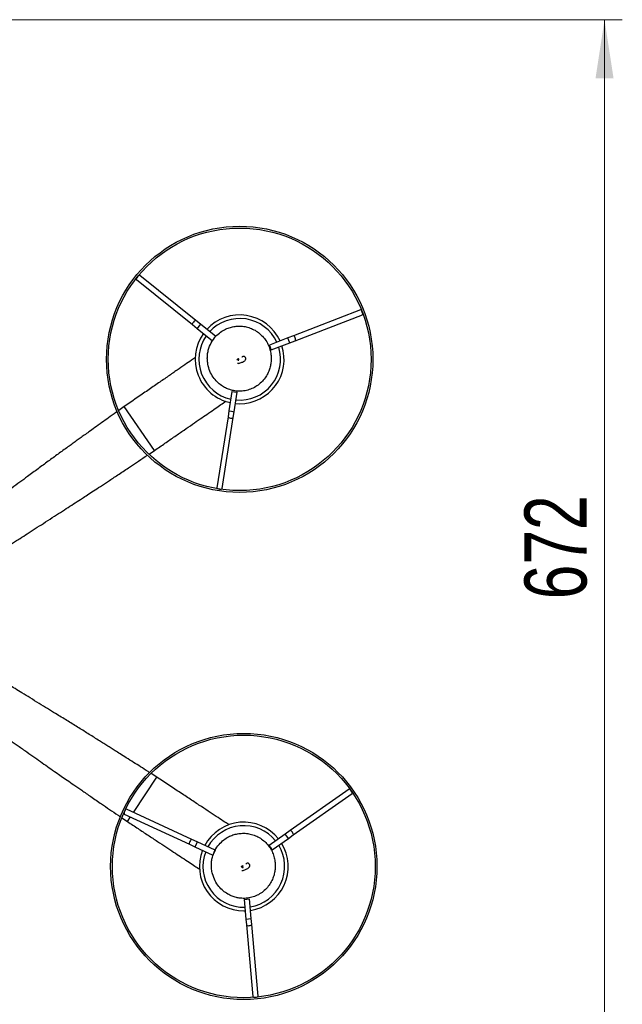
# Model space of a CAD drawing. Header units: millimetres. Extents: x 38 to 185, y 25 to 267.
# Tile 12 of 13: x 78 to 112, y 212 to 267. Entities that reach past the tile are written whole.
import ezdxf

# ---------------------------------------------------------------- set-up
doc = ezdxf.new("R2010")
doc.units = ezdxf.units.MM
doc.styles.add('SLDTEXTSTYLE0', font='TXT', dxfattribs={"width": 0.75})
doc.dimstyles.new('SLDDIMSTYLE1', dxfattribs={"dimtxt": 3.5, "dimasz": 3.302, "dimexe": 0, "dimexo": 0.0625, "dimgap": 0.875, "dimtad": 1, "dimdec": 0, "dimlfac": 10, "dimrnd": 1e-09, "dimzin": 12, "dimdsep": 46, "dimtxsty": 'SLDTEXTSTYLE0', "dimsah": 1, "dimcen": 0.09, "dimadec": 0, "dimazin": 3, "dimtfac": 1, "dimtofl": 0, "dimtmove": 0, "dimatfit": 3, "dimfxl": 0, "dimfrac": 2, "dimtolj": 1, "dimtzin": 12, "dimarcsym": 0})

# ---------------------------------------------------------------- blocks, each defined once
blk = doc.blocks.new('_D_1')
at = {"color": 7, "linetype": 'Continuous', "lineweight": 18}
for p, q in [((69.144, 267.284), (111.52, 267.284)), ((110.52, 267.284), (110.52, 200.085)), ((68.885, 200.085), (111.52, 200.085))]:
    blk.add_line(p, q, dxfattribs=at)
for points in [[(110.52, 267.284), (110.012, 263.982), (111.028, 263.982)], [(110.52, 200.085), (111.028, 203.387), (110.012, 203.387)]]:
    blk.add_solid(points, dxfattribs=at)
at = {"color": 7, "linetype": 'Continuous', "lineweight": 18, "insert": (106.008, 234.622), "char_height": 3.5, "attachment_point": 1, "rotation": 90, "style": 'SLDTEXTSTYLE0'}
blk.add_mtext('672', dxfattribs=at)

msp = doc.modelspace()

# ---------------------------------------------------------------- linework, layer by layer
at = {"color": 7, "linetype": 'Continuous', "lineweight": 25}
for p, q in [((84.158, 252.643), (87.312, 250.099)), ((87.5, 250.332), (84.347, 252.876)), ((96.776, 250.931), (92.996, 249.472)), ((87.761, 250.122), (87.5, 250.332)), ((93.104, 249.193), (96.884, 250.652)), ((87.312, 250.099), (87.573, 249.888)), ((87.573, 249.888), (88.439, 249.19)), ((88.627, 249.423), (87.761, 250.122)), ((92.683, 249.352), (91.645, 248.951)), ((92.996, 249.472), (92.683, 249.352)), ((92.791, 249.072), (93.104, 249.193)), ((91.699, 248.811), (91.645, 248.951)), ((91.753, 248.671), (91.699, 248.811)), ((91.753, 248.671), (92.791, 249.072)), ((89.539, 246.34), (89.367, 245.241)), ((89.539, 246.34), (89.687, 246.317)), ((89.663, 245.194), (89.835, 246.294)), ((89.687, 246.317), (89.835, 246.294)), ((83.472, 245.48), (83.174, 245.267)), ((85.176, 243.011), (83.472, 245.48)), ((89.735, 245.656), (89.973, 245.645)), ((89.315, 244.909), (88.688, 240.906)), ((88.985, 240.86), (89.611, 244.863)), ((89.367, 245.241), (89.315, 244.909)), ((89.611, 244.863), (89.663, 245.194)), ((84.871, 242.807), (85.176, 243.011)), ((85.302, 224.599), (84.98, 224.805)), ((83.992, 222.614), (85.302, 224.599)), ((96.131, 223.916), (92.817, 221.586)), ((92.989, 221.34), (96.304, 223.671)), ((83.474, 222.523), (87.15, 220.818)), ((87.276, 221.09), (83.601, 222.795)), ((83.334, 222.311), (83.65, 222.096)), ((83.65, 222.096), (83.825, 222.361)), ((92.542, 221.393), (91.632, 220.753)), ((92.817, 221.586), (92.542, 221.393)), ((87.58, 220.949), (87.276, 221.09)), ((88.59, 220.481), (87.58, 220.949)), ((91.805, 220.507), (92.715, 221.148)), ((92.715, 221.148), (92.989, 221.34)), ((87.15, 220.818), (87.454, 220.677)), ((87.454, 220.677), (88.464, 220.209)), ((88.527, 220.345), (88.464, 220.209)), ((88.59, 220.481), (88.527, 220.345)), ((91.718, 220.63), (91.632, 220.753)), ((91.805, 220.507), (91.718, 220.63)), ((90.221, 217.71), (90.37, 217.723)), ((90.221, 217.71), (90.32, 216.602)), ((90.37, 217.723), (90.519, 217.737)), ((90.619, 216.628), (90.519, 217.737)), ((90.205, 217.066), (90.278, 217.067)), ((90.32, 216.602), (90.35, 216.268)), ((90.648, 216.294), (90.619, 216.628)), ((90.35, 216.268), (90.711, 212.232)), ((91.01, 212.259), (90.648, 216.294))]:
    msp.add_line(p, q, dxfattribs=at)
at = {"color": 1, "linetype": 'Continuous', "lineweight": 25}
for p, q in [((87.667, 250.005), (87.573, 249.888)), ((87.761, 250.122), (87.667, 250.005)), ((92.737, 249.212), (92.683, 249.352)), ((92.791, 249.072), (92.737, 249.212)), ((89.367, 245.241), (89.515, 245.218)), ((89.515, 245.218), (89.663, 245.194)), ((92.629, 221.27), (92.542, 221.393)), ((87.58, 220.949), (87.517, 220.813)), ((92.715, 221.148), (92.629, 221.27)), ((87.517, 220.813), (87.454, 220.677)), ((90.32, 216.602), (90.469, 216.615)), ((90.469, 216.615), (90.619, 216.628))]:
    msp.add_line(p, q, dxfattribs=at)
at = {"color": 7, "linetype": 'Continuous', "lineweight": 25, "flags": 128}
for points in [[(84.213, 252.791), (84.18, 252.744), (84.158, 252.7), (84.15, 252.664), (84.158, 252.643)], [(84.347, 252.876), (84.324, 252.88), (84.291, 252.865), (84.252, 252.834), (84.213, 252.791)], [(96.877, 250.81), (96.853, 250.862), (96.825, 250.903), (96.798, 250.928), (96.776, 250.931)], [(96.884, 250.652), (96.898, 250.669), (96.901, 250.705), (96.894, 250.755), (96.877, 250.81)], [(88.688, 240.906), (88.697, 240.886), (88.726, 240.864), (88.773, 240.846), (88.829, 240.833)], [(88.829, 240.833), (88.886, 240.828), (88.936, 240.832), (88.971, 240.843), (88.985, 240.86)], [(96.259, 223.823), (96.222, 223.867), (96.186, 223.901), (96.153, 223.918), (96.131, 223.916)], [(96.304, 223.671), (96.313, 223.691), (96.308, 223.727), (96.288, 223.774), (96.259, 223.823)], [(83.492, 222.68), (83.471, 222.627), (83.461, 222.578), (83.462, 222.541), (83.474, 222.523)], [(83.601, 222.795), (83.578, 222.793), (83.55, 222.77), (83.52, 222.731), (83.492, 222.68)], [(90.711, 212.232), (90.724, 212.214), (90.758, 212.2), (90.807, 212.194), (90.865, 212.195)], [(90.865, 212.195), (90.921, 212.204), (90.969, 212.219), (91, 212.239), (91.01, 212.259)]]:
    msp.add_lwpolyline(points, dxfattribs=at)
at = {"color": 1, "linetype": 'Continuous', "lineweight": 25, "flags": 128}
for points in [[(87.367, 250.247), (87.334, 250.2), (87.312, 250.155), (87.304, 250.12), (87.312, 250.099)], [(87.5, 250.332), (87.478, 250.336), (87.445, 250.321), (87.406, 250.29), (87.367, 250.247)], [(93.097, 249.351), (93.073, 249.403), (93.045, 249.444), (93.018, 249.469), (92.996, 249.472)], [(93.104, 249.193), (93.118, 249.21), (93.121, 249.246), (93.114, 249.296), (93.097, 249.351)], [(89.315, 244.909), (89.323, 244.889), (89.353, 244.868), (89.399, 244.849), (89.455, 244.837)], [(89.455, 244.837), (89.513, 244.831), (89.562, 244.835), (89.597, 244.846), (89.611, 244.863)], [(92.944, 221.492), (92.908, 221.537), (92.871, 221.57), (92.839, 221.588), (92.817, 221.586)], [(92.989, 221.34), (92.998, 221.361), (92.993, 221.397), (92.974, 221.443), (92.944, 221.492)], [(87.167, 220.975), (87.147, 220.922), (87.136, 220.873), (87.137, 220.836), (87.15, 220.818)], [(87.276, 221.09), (87.254, 221.088), (87.225, 221.065), (87.195, 221.026), (87.167, 220.975)], [(90.35, 216.268), (90.363, 216.249), (90.397, 216.236), (90.446, 216.23), (90.504, 216.231)], [(90.504, 216.231), (90.56, 216.24), (90.608, 216.255), (90.639, 216.274), (90.648, 216.294)]]:
    msp.add_lwpolyline(points, dxfattribs=at)
at = {"color": 7, "linetype": 'Continuous', "lineweight": 25}
for centre, radius in [((89.973, 248.145), 7.5), ((89.973, 248.145), 7.4), ((90.205, 219.566), 7.5), ((90.205, 219.566), 7.4)]:
    msp.add_circle(centre, radius, dxfattribs=at)
for centre, radius, start, end in [((89.973, 248.145), 2.5, 24.5457, 137.6661), ((89.973, 248.145), 2.3, 24.8452, 137.3666), ((89.973, 248.145), 2.5, 144.5457, 257.6661), ((89.973, 248.145), 2.3, 144.8452, 257.3666), ((89.973, 248.145), 2.3, 264.8452, 17.3666), ((89.973, 248.145), 2.5, 270, 17.6661), ((90.205, 219.566), 2.5, 38.5534, 151.6738), ((90.205, 219.566), 2.3, 38.8529, 151.3743), ((90.205, 219.566), 2.5, 278.5534, 31.6738), ((90.205, 219.566), 2.5, 158.5534, 270), ((90.205, 219.566), 2.3, 158.8529, 271.3743), ((90.205, 219.566), 2.3, 278.8529, 31.3743)]:
    msp.add_arc(centre, radius, start, end, dxfattribs=at)
for centre, major_axis in [((89.877, 248.131), (-0.0379, -0.0053)), ((90.11, 219.545), (-0.0373, -0.0084))]:
    msp.add_ellipse(centre, major_axis=major_axis, ratio=0.846154, dxfattribs=at)
for points, knots in [([(88.18, 247.876), (88.213, 247.74), (88.277, 247.481), (88.465, 247.144), (88.687, 246.875), (88.928, 246.673), (89.17, 246.53), (89.398, 246.436), (89.605, 246.381), (89.84, 246.346), (90.115, 246.345), (90.432, 246.403), (90.736, 246.518), (91.015, 246.689), (91.254, 246.904), (91.445, 247.148), (91.583, 247.4), (91.674, 247.648), (91.73, 247.895), (91.753, 248.152), (91.741, 248.427), (91.682, 248.714), (91.575, 248.999), (91.417, 249.266), (91.216, 249.503), (90.977, 249.703), (90.709, 249.857), (90.423, 249.962), (90.134, 250.016), (89.85, 250.023), (89.577, 249.986), (89.306, 249.907), (89.026, 249.774), (88.739, 249.565), (88.47, 249.267), (88.295, 248.946), (88.199, 248.65), (88.156, 248.403), (88.143, 248.141), (88.167, 247.965), (88.18, 247.876)], [0, 0, 0, 0, 0.036597, 0.070082, 0.100518, 0.127957, 0.152453, 0.174042, 0.192753, 0.208609, 0.236515, 0.26452, 0.29273, 0.321186, 0.349854, 0.377078, 0.402253, 0.425372, 0.446816, 0.469346, 0.493524, 0.519374, 0.546341, 0.57338, 0.600478, 0.627629, 0.654808, 0.681349, 0.707012, 0.731766, 0.755581, 0.778943, 0.805674, 0.836544, 0.871495, 0.910421, 0.93139, 0.953312, 0.976187, 1, 1, 1, 1]), ([(87.49, 248.253), (87.414, 248.201), (87.222, 248.069), (86.874, 247.829), (86.44, 247.529), (85.946, 247.188), (85.396, 246.808), (84.794, 246.393), (84.148, 245.947), (83.699, 245.637), (83.472, 245.48)], [0, 0, 0, 0, 0.071978, 0.181289, 0.29974, 0.426728, 0.561321, 0.702404, 0.849016, 1, 1, 1, 1]), ([(89.853, 247.933), (89.862, 247.925), (89.878, 247.911), (89.96, 247.929), (90.075, 247.965), (90.193, 248.013), (90.277, 248.083), (90.303, 248.121), (90.313, 248.144), (90.318, 248.165), (90.319, 248.189), (90.314, 248.214), (90.303, 248.238), (90.286, 248.262), (90.264, 248.282), (90.237, 248.302), (90.212, 248.312), (90.171, 248.308), (90.128, 248.289), (90.101, 248.267), (90.094, 248.262)], [0, 0, 0, 0, 0.138522, 0.248374, 0.351648, 0.529931, 0.599059, 0.628774, 0.642522, 0.656054, 0.670195, 0.686262, 0.703873, 0.719796, 0.744773, 0.761115, 0.801906, 0.866389, 0.969013, 1, 1, 1, 1]), ([(89.932, 248.187), (89.932, 248.187), (89.932, 248.189), (89.926, 248.186), (89.906, 248.178), (89.883, 248.168), (89.873, 248.164)], [0, 0, 0, 0, 0.01055, 0.185501, 0.629127, 1, 1, 1, 1]), ([(89.884, 248.101), (89.89, 248.1), (89.907, 248.099), (89.923, 248.1), (89.932, 248.101), (89.932, 248.104), (89.932, 248.104)], [0, 0, 0, 0, 0.235572, 0.664688, 0.993359, 1, 1, 1, 1]), ([(85.176, 243.011), (85.373, 243.147), (85.76, 243.414), (86.316, 243.798), (86.834, 244.155), (87.308, 244.482), (87.735, 244.777), (88.136, 245.054), (88.505, 245.309), (88.834, 245.536), (89.059, 245.691), (89.166, 245.765), (89.19, 245.782)], [0, 0, 0, 0, 0.130807, 0.256607, 0.376507, 0.489793, 0.595795, 0.693824, 0.80024, 0.893942, 0.976694, 1, 1, 1, 1]), ([(83.09, 245.208), (83.061, 245.187), (82.892, 245.066), (82.599, 244.857), (82.201, 244.573), (81.832, 244.309), (81.499, 244.071), (81.228, 243.875), (80.99, 243.705), (80.763, 243.541), (80.533, 243.375), (80.186, 243.124), (79.729, 242.792), (79.174, 242.387), (78.61, 241.973), (78.088, 241.588), (77.595, 241.224), (77.145, 240.891), (76.687, 240.554), (76.257, 240.236), (75.888, 239.963), (75.616, 239.761), (75.423, 239.618), (75.28, 239.512), (75.131, 239.4), (74.95, 239.265), (74.759, 239.122), (74.554, 238.968), (74.347, 238.813), (74.12, 238.641), (73.912, 238.484), (73.729, 238.345), (73.57, 238.223), (73.419, 238.107), (73.319, 238.03), (73.278, 237.999), (73.275, 237.996)], [0, 0, 0, 0, 0.007594, 0.043481, 0.075293, 0.110626, 0.140116, 0.164156, 0.184758, 0.206171, 0.228558, 0.251873, 0.309559, 0.3715, 0.437187, 0.505751, 0.552654, 0.600192, 0.647496, 0.688237, 0.721473, 0.747839, 0.760614, 0.772268, 0.785233, 0.799622, 0.819433, 0.835551, 0.8545, 0.876448, 0.901928, 0.921381, 0.943313, 0.968332, 0.997187, 1, 1, 1, 1]), ([(74.314, 235.979), (74.344, 235.998), (74.4, 236.031), (74.509, 236.098), (74.638, 236.177), (74.792, 236.272), (74.985, 236.392), (75.184, 236.516), (75.375, 236.636), (75.542, 236.74), (75.706, 236.843), (75.896, 236.963), (76.144, 237.12), (76.42, 237.296), (76.692, 237.469), (76.919, 237.614), (77.133, 237.751), (77.36, 237.897), (77.658, 238.088), (78.032, 238.329), (78.472, 238.612), (78.945, 238.917), (79.418, 239.222), (79.877, 239.518), (80.303, 239.794), (80.709, 240.057), (81.072, 240.293), (81.413, 240.516), (81.75, 240.736), (82.14, 240.993), (82.594, 241.292), (83.121, 241.641), (83.652, 241.995), (84.171, 242.34), (84.532, 242.581), (84.74, 242.72), (84.785, 242.75)], [0, 0, 0, 0, 0.030546, 0.056743, 0.079367, 0.10779, 0.130899, 0.155222, 0.173512, 0.186719, 0.199959, 0.215513, 0.233456, 0.258737, 0.279514, 0.296487, 0.311739, 0.329736, 0.350784, 0.383912, 0.423292, 0.465201, 0.514054, 0.560911, 0.605329, 0.646883, 0.687018, 0.715529, 0.747401, 0.782922, 0.822386, 0.866251, 0.91521, 0.95095, 0.989343, 1, 1, 1, 1]), ([(84.896, 224.859), (84.869, 224.876), (84.698, 224.985), (84.399, 225.176), (83.986, 225.439), (83.604, 225.682), (83.258, 225.902), (82.975, 226.081), (82.728, 226.237), (82.492, 226.386), (82.251, 226.538), (81.889, 226.766), (81.41, 227.066), (80.827, 227.429), (80.232, 227.797), (79.679, 228.137), (79.158, 228.458), (78.681, 228.752), (78.197, 229.05), (77.742, 229.33), (77.351, 229.57), (77.061, 229.747), (76.856, 229.872), (76.704, 229.965), (76.545, 230.062), (76.352, 230.179), (76.148, 230.303), (75.928, 230.436), (75.707, 230.569), (75.463, 230.716), (75.24, 230.849), (75.042, 230.967), (74.87, 231.069), (74.703, 231.167), (74.547, 231.259), (74.403, 231.343), (74.333, 231.384), (74.295, 231.406)], [0, 0, 0, 0, 0.006193, 0.039754, 0.069506, 0.102549, 0.130128, 0.152611, 0.171878, 0.191904, 0.21284, 0.234644, 0.288593, 0.34652, 0.407951, 0.472072, 0.515937, 0.560394, 0.604633, 0.642735, 0.673817, 0.698476, 0.710423, 0.721322, 0.733447, 0.746903, 0.76543, 0.780504, 0.798225, 0.818751, 0.842581, 0.860772, 0.881284, 0.904681, 0.931667, 0.963072, 1, 1, 1, 1]), ([(73.067, 229.54), (73.095, 229.519), (73.147, 229.48), (73.25, 229.404), (73.372, 229.313), (73.517, 229.206), (73.701, 229.072), (73.89, 228.934), (74.072, 228.801), (74.231, 228.686), (74.388, 228.573), (74.571, 228.441), (74.809, 228.27), (75.075, 228.079), (75.338, 227.892), (75.557, 227.735), (75.764, 227.589), (75.985, 227.432), (76.273, 227.228), (76.637, 226.97), (77.063, 226.669), (77.523, 226.344), (77.983, 226.019), (78.429, 225.704), (78.844, 225.412), (79.24, 225.134), (79.594, 224.886), (79.928, 224.652), (80.259, 224.422), (80.643, 224.156), (81.09, 223.848), (81.611, 223.489), (82.138, 223.128), (82.652, 222.777), (83.008, 222.534), (83.212, 222.394), (83.255, 222.365)], [0, 0, 0, 0, 0.030564, 0.056776, 0.079414, 0.107854, 0.130977, 0.155314, 0.173615, 0.18683, 0.200078, 0.215641, 0.233595, 0.25889, 0.27968, 0.296663, 0.311925, 0.329932, 0.350992, 0.38414, 0.423543, 0.465478, 0.514359, 0.561244, 0.605688, 0.647267, 0.687426, 0.715954, 0.747845, 0.783387, 0.822875, 0.866766, 0.915753, 0.951515, 0.989931, 1, 1, 1, 1]), ([(89.378, 221.91), (89.3, 221.961), (89.106, 222.089), (88.753, 222.322), (88.312, 222.613), (87.811, 222.943), (87.254, 223.311), (86.643, 223.714), (85.988, 224.147), (85.533, 224.447), (85.302, 224.599)], [0, 0, 0, 0, 0.072118, 0.181412, 0.299845, 0.426814, 0.561387, 0.702448, 0.849039, 1, 1, 1, 1]), ([(83.65, 222.096), (83.85, 221.964), (84.242, 221.705), (84.806, 221.332), (85.331, 220.986), (85.812, 220.669), (86.245, 220.383), (86.652, 220.114), (87.026, 219.867), (87.359, 219.647), (87.587, 219.497), (87.696, 219.425), (87.72, 219.409)], [0, 0, 0, 0, 0.1308394, 0.2566711, 0.3766005, 0.4899154, 0.5959433, 0.6939964, 0.800439, 0.8941643, 0.9769374, 1, 1, 1, 1]), ([(88.441, 219.148), (88.485, 219.016), (88.571, 218.763), (88.786, 218.443), (89.03, 218.194), (89.287, 218.012), (89.539, 217.89), (89.775, 217.815), (89.986, 217.778), (90.223, 217.763), (90.497, 217.784), (90.809, 217.868), (91.101, 218.009), (91.365, 218.202), (91.586, 218.437), (91.755, 218.696), (91.871, 218.959), (91.942, 219.213), (91.977, 219.464), (91.978, 219.722), (91.943, 219.995), (91.861, 220.277), (91.73, 220.551), (91.55, 220.804), (91.33, 221.023), (91.075, 221.203), (90.795, 221.334), (90.502, 221.415), (90.209, 221.444), (89.925, 221.427), (89.656, 221.368), (89.393, 221.266), (89.125, 221.11), (88.857, 220.878), (88.613, 220.558), (88.466, 220.225), (88.395, 219.921), (88.372, 219.671), (88.382, 219.41), (88.421, 219.236), (88.441, 219.148)], [0, 0, 0, 0, 0.0365966, 0.0700824, 0.1005183, 0.1279565, 0.152453, 0.1740423, 0.1927528, 0.2086086, 0.2365152, 0.2645197, 0.2927299, 0.3211859, 0.3498545, 0.3770783, 0.4022531, 0.4253722, 0.4468155, 0.4693459, 0.4935239, 0.5193744, 0.5463413, 0.5733805, 0.600478, 0.6276293, 0.6548075, 0.681349, 0.7070116, 0.7317665, 0.7555813, 0.7789433, 0.8056745, 0.8365435, 0.8714953, 0.9104209, 0.9313899, 0.9533125, 0.9761866, 1, 1, 1, 1]), ([(90.103, 219.345), (90.112, 219.338), (90.13, 219.325), (90.211, 219.35), (90.322, 219.395), (90.435, 219.453), (90.513, 219.529), (90.536, 219.57), (90.544, 219.594), (90.547, 219.615), (90.546, 219.639), (90.539, 219.664), (90.526, 219.687), (90.507, 219.709), (90.484, 219.728), (90.455, 219.745), (90.429, 219.753), (90.389, 219.746), (90.347, 219.723), (90.322, 219.699), (90.316, 219.693)], [0, 0, 0, 0, 0.138522, 0.248374, 0.351648, 0.529931, 0.599059, 0.628774, 0.642522, 0.656054, 0.670195, 0.686262, 0.703873, 0.719796, 0.744773, 0.761115, 0.801906, 0.866389, 0.969013, 1, 1, 1, 1]), ([(90.161, 219.605), (90.161, 219.605), (90.161, 219.606), (90.154, 219.604), (90.136, 219.593), (90.113, 219.582), (90.103, 219.576)], [0, 0, 0, 0, 0.01055, 0.185501, 0.629127, 1, 1, 1, 1]), ([(90.12, 219.515), (90.126, 219.515), (90.143, 219.515), (90.159, 219.517), (90.168, 219.519), (90.168, 219.522), (90.168, 219.522)], [0, 0, 0, 0, 0.235572, 0.664688, 0.993359, 1, 1, 1, 1])]:
    msp.add_open_spline(points, degree=3, knots=knots, dxfattribs=at)

# ---------------------------------------------------------------- dimensions: what is measured, and where the dimension line sits
at = {"color": 7, "linetype": 'Continuous', "lineweight": 18}
dim = msp.add_linear_dim(base=(110.52, 200.085), p1=(68.144, 267.284), p2=(67.885, 200.085), angle=90, dimstyle='SLDDIMSTYLE1', dxfattribs=at)
dim.commit()
dim.dimension.update_dxf_attribs({"geometry": '_D_1', "text_midpoint": (110.52, 238.501), "dimtype": 160})

doc.saveas('drawing.dxf')
